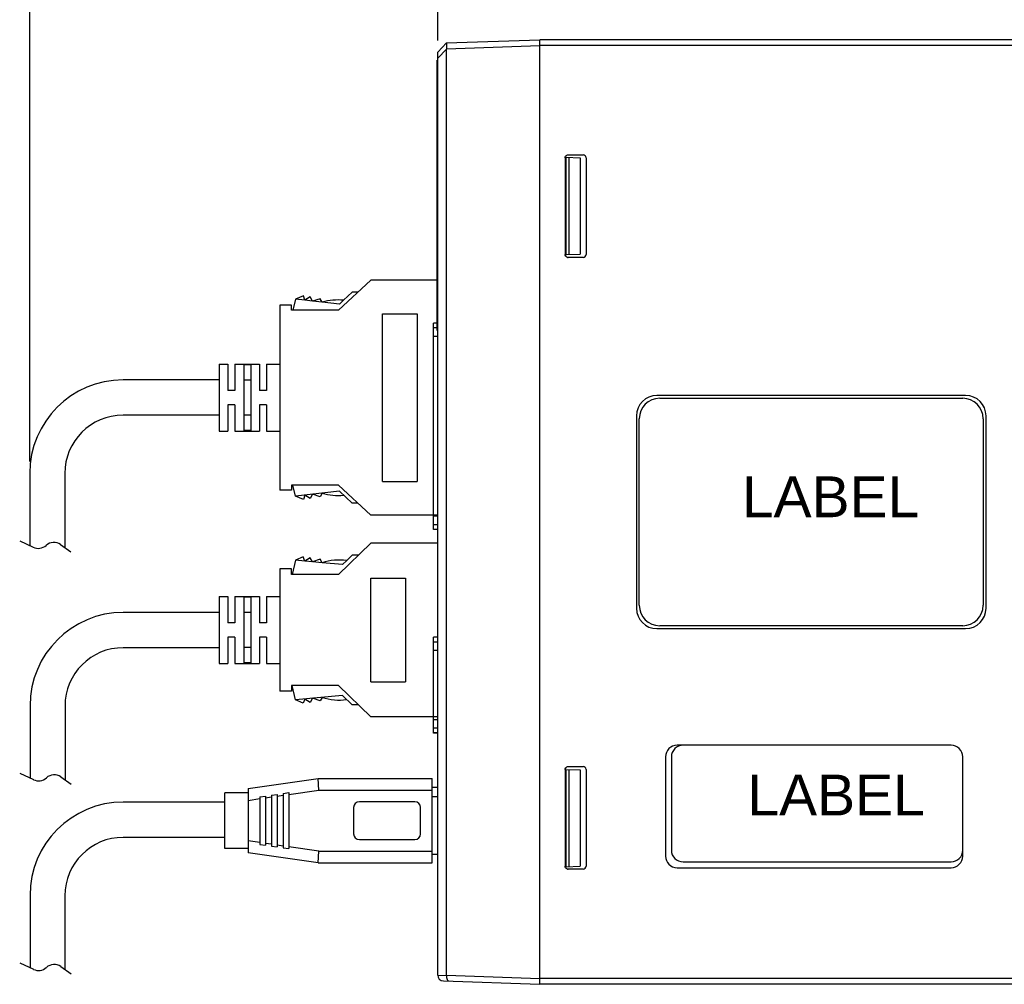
# Model space of a CAD drawing. Extents: x 101 to 1769, y -117 to 553.
# Tile 36 of 60: x 875 to 1044, y 238 to 403. Entities that reach past the tile are written whole.
import ezdxf

# ---------------------------------------------------------------- set-up
doc = ezdxf.new("R2010")
doc.units = 0
doc.header["$LTSCALE"] = 23.1
doc.header["$MEASUREMENT"] = 0
doc.linetypes.add('CENTER', pattern=[0.6, 0.375, -0.075, 0.075, -0.075])
doc.layers.get('0').update_dxf_attribs({"linetype": 'CONTINUOUS'})
doc.layers.get('Defpoints').update_dxf_attribs({"linetype": 'CONTINUOUS'})
doc.layers.add('DEFAULT_1', color=7, linetype='CENTER')
doc.dimstyles.get("Standard").update_dxf_attribs({"dimtxt": 3, "dimasz": 2.5, "dimexe": 2, "dimexo": 2, "dimgap": 0.5, "dimtad": 1, "dimdec": 1, "dimzin": 0, "dimdsep": 46, "dimtxsty": 'Standard', "dimcen": 3, "dimadec": 0, "dimazin": 0, "dimtfac": 1, "dimtdec": 1, "dimtofl": 0, "dimtmove": 1, "dimatfit": 3, "dimfxl": 0, "dimtolj": 1, "dimtzin": 0, "dimarcsym": 0})

# ---------------------------------------------------------------- blocks, each defined once
blk = doc.blocks.new('*D28')
at = {"color": 0, "lineweight": -2}
for p, q in [((946.69, 399.45), (946.69, 436.63)), ((1137.29, 401.56), (1137.29, 436.63)), ((1134.79, 434.63), (949.19, 434.63))]:
    blk.add_line(p, q, dxfattribs=at)
at = {"color": 0}
for points in [[(949.19, 435.05), (949.19, 434.22), (946.69, 434.63)], [(1134.79, 435.05), (1134.79, 434.22), (1137.29, 434.63)]]:
    blk.add_solid(points, dxfattribs=at)
at = {"layer": 'Defpoints', "color": 0}
for p in [(946.69, 434.63), (1137.29, 399.56), (946.69, 397.45)]:
    blk.add_point(p, dxfattribs=at)
at = {"color": 0, "insert": (1041.99, 437.45), "char_height": 3.5, "attachment_point": 5}
blk.add_mtext('\\A1;{\\f新細明體|b0|i0|c136|p18;190.6(7.50)}', dxfattribs=at)
blk = doc.blocks.new('*D29')
at = {"color": 0, "lineweight": -2}
for p, q in [((876.68, 327.21), (876.68, 436.52)), ((946.69, 399.45), (946.69, 436.52)), ((944.19, 434.52), (879.18, 434.52))]:
    blk.add_line(p, q, dxfattribs=at)
at = {"color": 0}
for points in [[(879.18, 434.94), (879.18, 434.11), (876.68, 434.52)], [(944.19, 434.94), (944.19, 434.11), (946.69, 434.52)]]:
    blk.add_solid(points, dxfattribs=at)
at = {"layer": 'Defpoints', "color": 0}
for p in [(876.68, 434.52), (946.69, 397.45), (876.68, 325.21)]:
    blk.add_point(p, dxfattribs=at)
at = {"color": 0, "insert": (911.69, 437.32), "char_height": 3.5, "attachment_point": 5}
blk.add_mtext('\\A1;{\\f新細明體|b0|i0|c136|p54;70(2.76)}', dxfattribs=at)

msp = doc.modelspace()

# ---------------------------------------------------------------- linework, layer by layer
at = {"color": 7, "linetype": 'Continuous'}
for p, q in [((948.19, 399), (946.69, 397.45)), ((948.19, 399), (964.19, 399.56)), ((964.19, 237.56), (964.19, 399.56)), ((1137.29, 399.56), (964.19, 399.56)), ((948.19, 397.96), (946.69, 396.41)), ((946.69, 239.15), (946.69, 397.45)), ((948.19, 398.01), (964.19, 398.56)), ((948.19, 239.12), (948.19, 397.96)), ((1137.29, 398.56), (964.19, 398.56)), ((946.61, 349.71), (946.61, 396.04)), ((946.69, 396.04), (946.61, 396.04)), ((946.69, 395.54), (946.61, 395.54)), ((968.55, 379.31), (968.55, 362.72)), ((968.55, 379.31), (968.59, 379.31)), ((968.59, 379.31), (968.59, 362.72)), ((968.69, 379.41), (968.69, 362.72)), ((968.69, 379.41), (971.12, 379.32)), ((969.05, 379.81), (971.64, 379.81)), ((969.19, 379.39), (969.19, 362.74)), ((971.12, 379.32), (971.12, 362.81)), ((972.14, 379.31), (972.14, 362.72)), ((946.69, 365.19), (946.61, 365.19)), ((946.69, 364.69), (946.61, 364.69)), ((968.59, 362.72), (968.55, 362.72)), ((968.69, 362.72), (971.12, 362.81)), ((971.64, 362.22), (969.05, 362.22)), ((946.69, 361.19), (946.61, 361.19)), ((945.99, 315.57), (945.99, 350.97)), ((946.69, 350.97), (945.99, 350.97)), ((946.69, 350.95), (945.99, 350.95)), ((946.69, 350.14), (945.99, 350.14)), ((946.69, 348.67), (945.99, 348.67)), ((1037.29, 338.56), (984.29, 338.56)), ((984.79, 338.06), (1036.79, 338.06)), ((980.79, 335.06), (980.79, 302.06)), ((1040.79, 302.06), (1040.79, 335.06)), ((981.29, 302.56), (981.29, 334.56)), ((1040.29, 334.56), (1040.29, 302.56)), ((946.69, 317.86), (945.99, 317.86)), ((946.69, 316.39), (945.99, 316.39)), ((946.69, 315.59), (945.99, 315.59)), ((946.69, 315.57), (945.99, 315.57)), ((984.29, 298.56), (1037.29, 298.56)), ((1036.79, 299.06), (984.79, 299.06)), ((945.99, 280.65), (945.99, 297.09)), ((946.69, 297.09), (945.99, 297.09)), ((946.69, 297.07), (945.99, 297.07)), ((946.69, 296.26), (945.99, 296.26)), ((946.69, 294.79), (945.99, 294.79)), ((946.69, 282.94), (945.99, 282.94)), ((946.69, 281.47), (945.99, 281.47)), ((946.69, 280.67), (945.99, 280.67)), ((946.69, 280.65), (945.99, 280.65)), ((1034.79, 278.56), (987.79, 278.56)), ((985.79, 276.56), (985.79, 259.56)), ((986.79, 276.56), (986.79, 260.56)), ((1036.79, 259.56), (1036.79, 276.56)), ((968.55, 274.41), (968.55, 257.82)), ((968.55, 274.41), (968.59, 274.41)), ((968.59, 274.41), (968.59, 257.82)), ((968.69, 274.41), (968.69, 257.72)), ((968.69, 274.41), (971.12, 274.32)), ((969.05, 274.91), (971.64, 274.91)), ((969.19, 274.39), (969.19, 257.74)), ((971.12, 274.32), (971.12, 257.81)), ((972.14, 274.41), (972.14, 257.82)), ((914.15, 271.13), (926.15, 272.88)), ((926.15, 272.88), (945.75, 272.88)), ((926.3, 270.88), (926.15, 272.88)), ((945.75, 258.38), (945.75, 272.88)), ((914.15, 270.38), (910.15, 270.38)), ((910.15, 260.88), (910.15, 270.38)), ((914.15, 271.13), (914.15, 260.13)), ((920.15, 270.29), (921.15, 270.43)), ((921.15, 270.13), (926.3, 270.88)), ((921.15, 270.43), (921.15, 260.83)), ((926.3, 270.88), (945.75, 270.88)), ((945.75, 271.37), (946.69, 271.37)), ((914.15, 269.11), (916.15, 269.4)), ((916.15, 269.7), (917.15, 269.85)), ((916.15, 269.7), (916.15, 261.56)), ((917.15, 269.85), (917.15, 261.41)), ((917.15, 269.55), (918.15, 269.69)), ((918.15, 269.99), (919.15, 270.14)), ((918.15, 269.99), (918.15, 261.26)), ((919.15, 270.14), (919.15, 261.12)), ((919.15, 269.84), (920.15, 269.98)), ((920.15, 270.29), (920.15, 260.97)), ((942.75, 268.88), (933.25, 268.88)), ((945.75, 269.77), (946.69, 269.77)), ((932.25, 267.88), (932.25, 263.38)), ((943.75, 263.38), (943.75, 267.88)), ((916.15, 261.86), (914.15, 262.15)), ((933.25, 262.38), (942.75, 262.38)), ((914.15, 260.88), (910.15, 260.88)), ((916.15, 261.56), (917.15, 261.41)), ((918.15, 261.57), (917.15, 261.71)), ((918.15, 261.26), (919.15, 261.12)), ((920.15, 261.28), (919.15, 261.42)), ((920.15, 260.97), (921.15, 260.83)), ((926.3, 260.38), (921.15, 261.13)), ((926.15, 258.38), (926.3, 260.38)), ((926.3, 260.38), (945.75, 260.38)), ((926.15, 258.38), (914.15, 260.13)), ((945.75, 259.88), (946.69, 259.88)), ((988.79, 258.56), (1034.79, 258.56)), ((926.15, 258.38), (945.75, 258.38)), ((968.59, 257.82), (968.55, 257.82)), ((968.69, 257.72), (971.12, 257.81)), ((971.64, 257.32), (969.05, 257.32)), ((987.79, 257.56), (1034.79, 257.56)), ((946.69, 239.15), (948.19, 239.1)), ((948.19, 239.12), (964.19, 238.56)), ((1137.29, 238.56), (964.19, 238.56)), ((947.66, 238.14), (964.19, 237.56)), ((1137.29, 237.56), (964.19, 237.56))]:
    msp.add_line(p, q, dxfattribs=at)
for centre, radius, start, end in [((971.64, 379.31), 0.5, 0, 90), ((971.64, 362.72), 0.5, 270, 0), ((984.29, 335.06), 3.5, 90, 180), ((984.79, 334.56), 3.5, 90, 180), ((1036.79, 334.56), 3.5, 0, 90), ((1037.29, 335.06), 3.5, 0, 90), ((984.79, 302.56), 3.5, 180, 270), ((1036.79, 302.56), 3.5, 270, 0), ((984.29, 302.06), 3.5, 180, 270), ((1037.29, 302.06), 3.5, 270, 0), ((987.79, 276.56), 2, 90, 180), ((988.79, 276.56), 2, 90, 180), ((1034.79, 276.56), 2, 0, 90), ((971.64, 274.41), 0.5, 0, 90), ((933.25, 267.88), 1, 90, 180), ((942.75, 267.88), 1, 0, 90), ((933.25, 263.38), 1, 180, 270), ((942.75, 263.38), 1, 270, 0), ((988.79, 260.56), 2, 180, 270), ((1034.79, 260.56), 2, 270, 0), ((987.79, 259.56), 2, 180, 270), ((1034.79, 259.56), 2, 270, 0), ((971.64, 257.82), 0.5, 270, 0), ((947.69, 239.14), 1, 179.4385, 268)]:
    msp.add_arc(centre, radius, start, end, dxfattribs=at)
for points, start_tangent, end_tangent in [([(948.19, 399), (948.19, 398.99), (948.19, 398.93), (948.18, 398.84), (948.18, 398.71), (948.18, 398.56), (948.19, 398.39), (948.19, 398.2), (948.19, 398.01)], (0.999391, 0.034899), (-0.026383, -0.999652)), ([(948.19, 398.01), (948.19, 397.98), (948.19, 397.96)], (-0.026383, -0.999652), (0.033083, -0.999453)), ([(968.55, 379.31), (968.58, 379.5)], (0, 1), (0.382908, 0.923787)), ([(968.58, 379.5), (968.69, 379.67)], (0.382908, 0.923787), (0.70736, 0.706854)), ([(968.61, 379.42), (968.59, 379.31)], (-0.224339, -0.974511), (0, -1)), ([(968.74, 379.67), (968.63, 379.5), (968.61, 379.42)], (-0.70736, -0.706854), (-0.224339, -0.974511)), ([(968.69, 379.67), (968.85, 379.77), (969.05, 379.81)], (0.70736, 0.706854), (1, 0)), ([(968.9, 379.77), (968.74, 379.67)], (-0.923962, -0.382484), (-0.70736, -0.706854)), ([(969.05, 362.22), (968.85, 362.26), (968.69, 362.36), (968.58, 362.53), (968.55, 362.72)], (-1, 0), (0, 1)), ([(968.59, 362.72), (968.63, 362.53), (968.74, 362.36), (968.9, 362.26), (969.05, 362.22)], (0, -1), (0.995686, -0.092783)), ([(968.55, 274.41), (968.58, 274.6), (968.69, 274.77), (968.85, 274.87), (969.05, 274.91)], (0, 1), (1, 0)), ([(968.9, 274.87), (968.74, 274.77), (968.63, 274.6), (968.59, 274.41)], (-0.923962, -0.382484), (0, -1)), ([(968.56, 257.69), (968.55, 257.82)], (-0.247056, 0.969001), (0, 1)), ([(968.69, 257.46), (968.58, 257.63), (968.56, 257.69)], (-0.70736, 0.706854), (-0.247056, 0.969001)), ([(968.59, 257.82), (968.63, 257.63)], (0, -1), (0.382908, -0.923787)), ([(968.63, 257.63), (968.74, 257.46)], (0.382908, -0.923787), (0.70736, -0.706854)), ([(969.05, 257.32), (968.85, 257.36), (968.69, 257.46)], (-1, 0), (-0.70736, 0.706854)), ([(968.74, 257.46), (968.9, 257.36), (969.05, 257.32)], (0.70736, -0.706854), (0.995686, -0.092783)), ([(948.19, 239.1), (948.19, 239.11), (948.19, 239.12)], (0.023893, 0.999715), (-0.029847, 0.999554)), ([(948.19, 239.1), (948.22, 238.71), (948.31, 238.39), (948.44, 238.18), (948.6, 238.11)], (-0.023893, -0.999715), (0.999391, -0.034899))]:
    msp.add_spline(points, degree=3, dxfattribs=dict(at, start_tangent=start_tangent, end_tangent=end_tangent))
at = {"layer": 'DEFAULT_1', "color": 0, "linetype": 'Continuous'}
for p, q in [((935.19, 358.32), (929.69, 353.17)), ((946.69, 358.32), (935.19, 358.32)), ((922.26, 355.08), (921.8, 353.17)), ((923.63, 355.64), (922.26, 355.08)), ((923.86, 354.89), (922.26, 355.08)), ((923.86, 354.89), (923.63, 355.64)), ((924.8, 355.44), (923.86, 354.89)), ((925.21, 354.74), (923.86, 354.89)), ((925.21, 354.74), (924.8, 355.44)), ((926.51, 355.14), (925.21, 354.74)), ((926.86, 354.54), (926.51, 355.14)), ((930.54, 354.88), (929.81, 354.2)), ((932, 356.26), (930.54, 354.88)), ((932.99, 356.26), (932, 356.26)), ((919.59, 354.02), (919.59, 322.32)), ((921.59, 354.02), (919.59, 354.02)), ((921.59, 353.17), (921.59, 354.02)), ((929.69, 353.17), (921.59, 353.17)), ((926.86, 354.54), (925.21, 354.74)), ((929.81, 354.2), (926.86, 354.54)), ((937.19, 323.77), (937.19, 352.57)), ((937.19, 352.57), (943.19, 352.57)), ((943.19, 352.57), (943.19, 323.77)), ((909.19, 343.92), (910.69, 343.92)), ((909.19, 343.92), (910.69, 343.92)), ((909.19, 343.92), (909.19, 341.42)), ((910.69, 343.92), (910.69, 341.42)), ((911.89, 343.92), (913.39, 343.92)), ((911.89, 343.92), (913.39, 343.92)), ((911.89, 343.92), (911.89, 341.42)), ((913.39, 343.92), (914.59, 343.92)), ((914.59, 343.78), (913.39, 343.78)), ((913.39, 343.78), (913.39, 341.17)), ((914.59, 343.92), (916.09, 343.92)), ((914.59, 343.78), (914.59, 341.17)), ((916.09, 343.92), (916.09, 341.42)), ((917.29, 343.92), (919.59, 343.92)), ((917.29, 343.92), (919.59, 343.92)), ((917.29, 343.92), (917.29, 341.42)), ((909.19, 341.42), (909.19, 341.36)), ((909.19, 341.36), (909.19, 334.97)), ((910.69, 341.42), (910.69, 339.42)), ((911.89, 341.42), (911.89, 339.42)), ((916.09, 341.42), (916.09, 339.42)), ((917.29, 341.42), (917.29, 339.42)), ((909.16, 341.21), (892.68, 341.21)), ((913.39, 341.17), (913.39, 335.17)), ((914.59, 341.17), (913.39, 341.17)), ((914.59, 341.17), (914.59, 335.17)), ((911.89, 339.42), (910.69, 339.42)), ((917.29, 339.42), (916.09, 339.42)), ((911.89, 336.92), (910.69, 336.92)), ((910.69, 336.92), (910.69, 334.92)), ((911.89, 336.92), (911.89, 334.92)), ((917.29, 336.92), (916.09, 336.92)), ((916.09, 336.92), (916.09, 334.92)), ((917.29, 336.92), (917.29, 334.92)), ((909.16, 335.16), (892.68, 335.16)), ((909.19, 334.97), (909.19, 334.92)), ((909.19, 334.92), (909.19, 332.42)), ((910.69, 334.92), (910.69, 332.42)), ((911.89, 334.92), (911.89, 332.42)), ((913.39, 335.17), (913.39, 332.55)), ((914.59, 335.17), (913.39, 335.17)), ((914.59, 335.17), (914.59, 332.55)), ((916.09, 334.92), (916.09, 332.42)), ((917.29, 334.92), (917.29, 332.42)), ((909.19, 332.42), (910.69, 332.42)), ((909.19, 332.42), (910.69, 332.42)), ((911.89, 332.42), (913.39, 332.42)), ((911.89, 332.42), (913.39, 332.42)), ((914.59, 332.55), (913.39, 332.55)), ((913.39, 332.42), (914.59, 332.42)), ((914.59, 332.42), (916.09, 332.42)), ((914.59, 332.42), (916.09, 332.42)), ((917.29, 332.42), (919.59, 332.42)), ((917.29, 332.42), (919.59, 332.42)), ((876.68, 325.21), (876.68, 312.81)), ((882.68, 325.16), (882.68, 312.49)), ((921.59, 323.17), (921.59, 322.32)), ((929.69, 323.17), (921.59, 323.17)), ((922.26, 321.25), (921.8, 323.17)), ((935.19, 318.02), (929.69, 323.17)), ((937.19, 323.77), (943.19, 323.77)), ((921.59, 322.32), (919.59, 322.32)), ((929.81, 322.13), (922.26, 321.25)), ((923.63, 320.7), (922.26, 321.25)), ((923.86, 321.44), (923.63, 320.7)), ((924.8, 320.89), (923.86, 321.44)), ((925.21, 321.6), (924.8, 320.89)), ((926.51, 321.19), (925.21, 321.6)), ((926.86, 321.79), (926.51, 321.19)), ((932, 320.08), (929.81, 322.13)), ((932.99, 320.08), (932, 320.08)), ((946.69, 318.02), (935.19, 318.02)), ((874.95, 313.64), (877.28, 312.52)), ((881.96, 312.99), (883.75, 311.74)), ((935.19, 313.22), (929.69, 307.82)), ((946.69, 313.22), (935.19, 313.22)), ((932, 311.16), (931.07, 310.25)), ((933.09, 311.16), (932, 311.16)), ((922.26, 310.3), (921.72, 307.82)), ((923.62, 310.88), (922.26, 310.3)), ((923.87, 310.15), (922.26, 310.3)), ((923.87, 310.15), (923.62, 310.88)), ((924.79, 310.72), (923.87, 310.15)), ((925.22, 310.02), (923.87, 310.15)), ((925.22, 310.02), (924.79, 310.72)), ((926.5, 310.46), (925.22, 310.02)), ((926.87, 309.87), (925.22, 310.02)), ((926.87, 309.87), (926.5, 310.46)), ((930.36, 309.55), (926.87, 309.87)), ((931.07, 310.25), (930.36, 309.55)), ((919.59, 308.82), (919.59, 287.82)), ((921.59, 308.82), (919.59, 308.82)), ((921.59, 307.82), (921.59, 308.82)), ((929.69, 307.82), (921.59, 307.82)), ((935.19, 289.42), (935.19, 307.22)), ((935.19, 307.22), (941.19, 307.22)), ((941.19, 307.22), (941.19, 289.42)), ((909.19, 304.07), (910.69, 304.07)), ((909.19, 304.07), (909.19, 301.57)), ((909.19, 304.07), (910.69, 304.07)), ((910.69, 304.07), (910.69, 301.57)), ((911.89, 304.07), (913.39, 304.07)), ((911.89, 304.07), (913.39, 304.07)), ((911.89, 304.07), (911.89, 301.57)), ((913.39, 304.07), (914.59, 304.07)), ((913.39, 303.93), (913.39, 301.32)), ((914.59, 303.93), (913.39, 303.93)), ((914.59, 304.07), (916.09, 304.07)), ((914.59, 303.93), (914.59, 301.32)), ((916.09, 304.07), (916.09, 301.57)), ((917.29, 304.07), (917.29, 301.57)), ((917.29, 304.07), (919.59, 304.07)), ((917.29, 304.07), (919.59, 304.07)), ((909.21, 301.34), (892.73, 301.34)), ((909.19, 301.57), (909.19, 295.07)), ((910.69, 301.57), (910.69, 299.57)), ((911.89, 301.57), (911.89, 299.57)), ((914.59, 301.32), (913.39, 301.32)), ((913.39, 301.32), (913.39, 295.32)), ((914.59, 301.32), (914.59, 295.32)), ((916.09, 301.57), (916.09, 299.57)), ((917.29, 301.57), (917.29, 299.57)), ((911.89, 299.57), (910.69, 299.57)), ((917.29, 299.57), (916.09, 299.57)), ((910.69, 297.07), (910.69, 295.07)), ((911.89, 297.07), (910.69, 297.07)), ((911.89, 297.07), (911.89, 295.07)), ((916.09, 297.07), (916.09, 295.07)), ((917.29, 297.07), (916.09, 297.07)), ((917.29, 297.07), (917.29, 295.07)), ((909.21, 295.29), (892.73, 295.29)), ((909.19, 295.07), (909.19, 292.57)), ((910.69, 295.07), (910.69, 292.57)), ((911.89, 295.07), (911.89, 292.57)), ((913.39, 295.32), (913.39, 292.7)), ((914.59, 295.32), (913.39, 295.32)), ((914.59, 295.32), (914.59, 292.7)), ((916.09, 295.07), (916.09, 292.57)), ((917.29, 295.07), (917.29, 292.57)), ((909.19, 292.57), (910.69, 292.57)), ((909.19, 292.57), (910.69, 292.57)), ((911.89, 292.57), (913.39, 292.57)), ((911.89, 292.57), (913.39, 292.57)), ((914.59, 292.7), (913.39, 292.7)), ((913.39, 292.57), (914.59, 292.57)), ((914.59, 292.57), (916.09, 292.57)), ((914.59, 292.57), (916.09, 292.57)), ((917.29, 292.57), (919.59, 292.57)), ((917.29, 292.57), (919.59, 292.57)), ((935.19, 289.42), (941.19, 289.42)), ((921.59, 287.82), (919.59, 287.82)), ((921.59, 288.82), (921.59, 287.82)), ((929.69, 288.82), (921.59, 288.82)), ((922.26, 286.34), (921.72, 288.82)), ((935.19, 283.42), (929.69, 288.82)), ((930.36, 287.09), (922.26, 286.34)), ((923.62, 285.75), (922.26, 286.34)), ((923.87, 286.49), (923.62, 285.75)), ((924.79, 285.92), (923.87, 286.49)), ((925.22, 286.61), (924.79, 285.92)), ((926.5, 286.18), (925.22, 286.61)), ((926.87, 286.76), (926.5, 286.18)), ((932, 285.48), (930.36, 287.09)), ((876.73, 285.34), (876.73, 272.94)), ((882.73, 285.29), (882.73, 272.62)), ((933.09, 285.48), (932, 285.48)), ((946.69, 283.42), (935.19, 283.42)), ((875, 273.77), (877.33, 272.66)), ((882.02, 273.13), (883.8, 271.87)), ((910.15, 268.81), (892.72, 268.81)), ((910.15, 262.76), (892.72, 262.76)), ((876.72, 252.81), (876.72, 240.42)), ((882.72, 252.76), (882.72, 240.1)), ((874.99, 241.24), (877.32, 240.13)), ((882, 240.6), (883.79, 239.35))]:
    msp.add_line(p, q, dxfattribs=at)
for centre, radius, start, end in [((929.56, 345.34), 9.59, 84.1649, 106.3689), ((892.68, 325.21), 16, 90, 180), ((892.68, 325.16), 10, 90, 180), ((929.56, 330.99), 9.59, 253.6311, 275.8351), ((878.14, 314.33), 2, 244.4626, 311.9494), ((880.82, 311.35), 2, 55.008, 131.9494), ((929.81, 300.74), 9.59, 82.3971, 107.8291), ((892.73, 285.34), 16, 90, 180), ((892.73, 285.29), 10, 90, 180), ((929.81, 295.9), 9.59, 252.1709, 277.6029), ((878.2, 274.46), 2, 244.4626, 311.9494), ((880.87, 271.49), 2, 55.008, 131.9494), ((892.72, 252.81), 16, 90, 180), ((892.72, 252.76), 10, 90, 180), ((878.18, 241.93), 2, 244.4626, 311.9494), ((880.86, 238.96), 2, 55.008, 131.9494)]:
    msp.add_arc(centre, radius, start, end, dxfattribs=at)

# ---------------------------------------------------------------- texts
at = {"linetype": 'Continuous', "char_height": 7, "width": 75.9518, "attachment_point": 1}
for insert in [(998.89, 324.67), (999.84, 273.52)]:
    msp.add_mtext('{\\fArial|b0|i0|c0|p34;LABEL}', dxfattribs=dict(at, insert=insert))

# ---------------------------------------------------------------- dimensions: what is measured, and where the dimension line sits
for base, p1, p2, text, override, picture, middle in [((876.68, 434.52), (946.69, 397.45), (876.68, 325.21), '{\\f新細明體|b0|i0|c136|p54;70(2.76)}', {"dimtxt": 3.5, "dimasz": 2.5, "dimexe": 2, "dimexo": 2, "dimgap": 0.5, "dimdec": 0, "dimzin": 0, "dimcen": 3, "dimtol": 0, "dimtdec": 0, "dimtzin": 0}, '*D29', (911.69, 437.32)), ((946.69, 434.63), (1137.29, 399.56), (946.69, 397.45), '{\\f新細明體|b0|i0|c136|p18;190.6(7.50)}', {"dimtxt": 3.5, "dimasz": 2.5, "dimexe": 2, "dimexo": 2, "dimgap": 0.5, "dimdec": 0, "dimlfac": 2, "dimzin": 0, "dimcen": 3, "dimtol": 0, "dimtdec": 0, "dimtzin": 0}, '*D28', (1041.99, 437.45))]:
    dim = msp.add_linear_dim(base=base, p1=p1, p2=p2, text=text, dimstyle='Standard', override=override)
    dim.commit()
    dim.dimension.update_dxf_attribs({"geometry": picture, "text_midpoint": middle})

doc.saveas('drawing.dxf')
